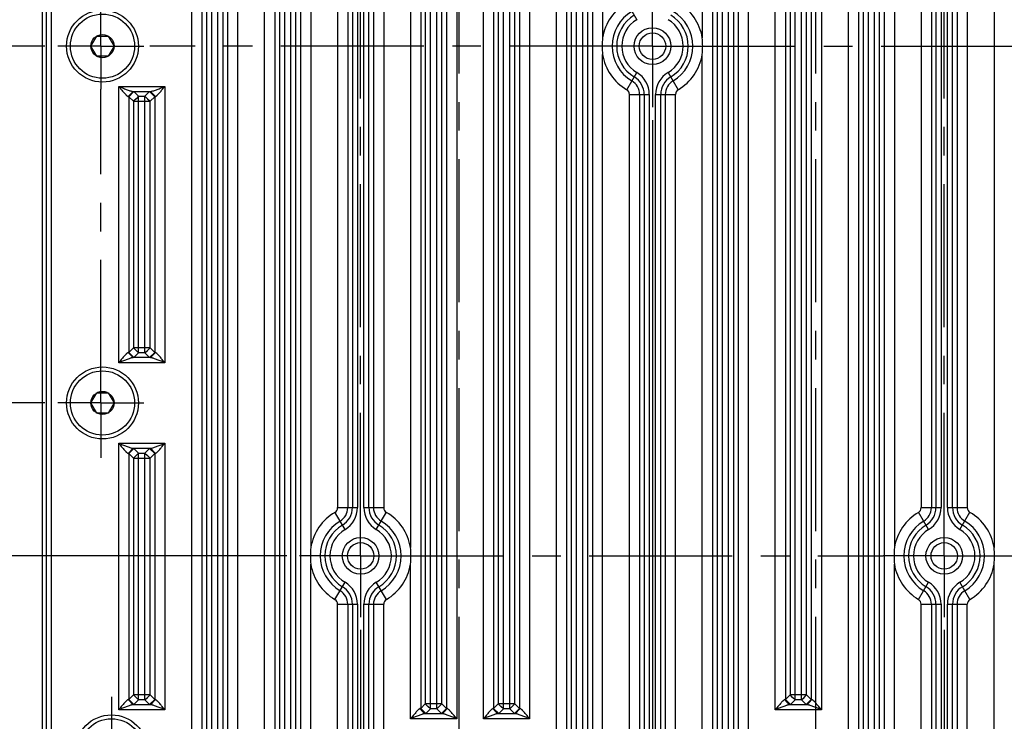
# Model space of a CAD drawing. Header units: inches. Extents: x 0 to 34, y 0 to 22.
# Tile 14 of 126: x 4.3 to 9.1, y 11.3 to 14.7. Entities that reach past the tile are written whole.
import ezdxf

# ---------------------------------------------------------------- set-up
doc = ezdxf.new("R2010")
doc.units = ezdxf.units.IN
doc.header["$LTSCALE"] = 1.87
doc.header["$MEASUREMENT"] = 0
doc.linetypes.add('CENTER', pattern=[0.6, 0.375, -0.075, 0.075, -0.075])
doc.layers.get('0').update_dxf_attribs({"linetype": 'CONTINUOUS'})
for name, color, linetype in [('02___PRT_ALL_AXES', 7, 'CONTINUOUS'), ('DEFAULT_1', 7, 'CENTER'), ('DIMENSIONS', 7, 'CONTINUOUS')]:
    doc.layers.add(name, color=color, linetype=linetype)
doc.styles.get("Standard").update_dxf_attribs({"font": 'txt', "width": 0.8})
doc.dimstyles.new('DIMSTYLE_1', dxfattribs={"dimtxt": 0.125, "dimasz": 0.18, "dimexe": 0.125, "dimexo": 0.0625, "dimgap": 0.03125, "dimtad": 0, "dimtih": 1, "dimtoh": 1, "dimdec": 3, "dimzin": 4, "dimdsep": 46, "dimtxsty": 'STANDARD', "dimblk": '_FILLED', "dimblk1": '_FILLED', "dimblk2": '_FILLED', "dimcen": 0.09, "dimadec": 0, "dimazin": 0, "dimtp": 0.001, "dimtm": 0.001, "dimtfac": 1, "dimtdec": 3, "dimtofl": 0, "dimtmove": 0, "dimatfit": 3, "dimldrblk": '_FILLED', "dimfxl": 1, "dimtolj": 1, "dimtzin": 4, "dimarcsym": 0})

# ---------------------------------------------------------------- blocks, each defined once
blk = doc.blocks.new('*D1')
at = {"layer": 'DIMENSIONS', "color": 2, "linetype": 'CONTINUOUS'}
blk.add_line((5.948, 11.7178), (5.948, 10.0989), dxfattribs=at)
at = {"layer": 'DIMENSIONS', "color": 2, "linetype": 'CONTINUOUS', "insert": (5.8855, 10.0364), "char_height": 0.125, "width": 1.325, "attachment_point": 3, "rotation": 90, "line_spacing_factor": 0.9}
blk.add_mtext('1.561{\\Ftxt.shx;\\W1.000000;\\H0.125000; }[39.65]', dxfattribs=at)
blk = doc.blocks.new('_FILLED')
at = {"color": 0, "linetype": 'BYBLOCK'}
blk.add_solid([(0, 0), (-1, 0.174), (-1, -0.174)], dxfattribs=at)
blk = doc.blocks.new('*D2')
at = {"layer": 'DIMENSIONS', "color": 2, "linetype": 'CONTINUOUS'}
blk.add_line((7.38, 14.2178), (7.38, 10.0989), dxfattribs=at)
at = {"layer": 'DIMENSIONS', "color": 2, "linetype": 'CONTINUOUS', "insert": (7.3175, 10.0364), "char_height": 0.125, "width": 1.325, "attachment_point": 3, "rotation": 90, "line_spacing_factor": 0.9}
blk.add_mtext('2.993{\\Ftxt.shx;\\W1.000000;\\H0.125000; }[76.02]', dxfattribs=at)
blk = doc.blocks.new('*D3')
at = {"layer": 'DIMENSIONS', "color": 2, "linetype": 'CONTINUOUS'}
blk.add_line((8.812, 11.7178), (8.812, 10.0989), dxfattribs=at)
at = {"layer": 'DIMENSIONS', "color": 2, "linetype": 'CONTINUOUS', "insert": (8.7495, 10.0364), "char_height": 0.125, "width": 1.425, "attachment_point": 3, "rotation": 90, "line_spacing_factor": 0.9}
blk.add_mtext('4.425{\\Ftxt.shx;\\W1.000000;\\H0.125000; }[112.39]', dxfattribs=at)
blk = doc.blocks.new('*D4')
at = {"layer": 'DIMENSIONS', "color": 2, "linetype": 'CONTINUOUS'}
blk.add_line((11.676, 11.7178), (11.676, 10.0989), dxfattribs=at)
at = {"layer": 'DIMENSIONS', "color": 2, "linetype": 'CONTINUOUS', "insert": (11.6135, 10.0364), "char_height": 0.125, "width": 1.425, "attachment_point": 3, "rotation": 90, "line_spacing_factor": 0.9}
blk.add_mtext('7.289{\\Ftxt.shx;\\W1.000000;\\H0.125000; }[185.14]', dxfattribs=at)
blk = doc.blocks.new('*D5')
at = {"layer": 'DIMENSIONS', "color": 2, "linetype": 'CONTINUOUS'}
blk.add_line((13.108, 14.2178), (13.108, 10.0989), dxfattribs=at)
at = {"layer": 'DIMENSIONS', "color": 2, "linetype": 'CONTINUOUS', "insert": (13.0455, 10.0364), "char_height": 0.125, "width": 1.425, "attachment_point": 3, "rotation": 90, "line_spacing_factor": 0.9}
blk.add_mtext('8.721{\\Ftxt.shx;\\W1.000000;\\H0.125000; }[221.51]', dxfattribs=at)
blk = doc.blocks.new('*D6')
at = {"layer": 'DIMENSIONS', "color": 2, "linetype": 'CONTINUOUS'}
blk.add_line((14.54, 11.7178), (14.54, 10.0989), dxfattribs=at)
at = {"layer": 'DIMENSIONS', "color": 2, "linetype": 'CONTINUOUS', "insert": (14.4775, 10.0364), "char_height": 0.125, "width": 1.525, "attachment_point": 3, "rotation": 90, "line_spacing_factor": 0.9}
blk.add_mtext('10.153{\\Ftxt.shx;\\W1.000000;\\H0.125000; }[257.89]', dxfattribs=at)
blk = doc.blocks.new('*D8')
at = {"layer": 'DIMENSIONS', "color": 2, "linetype": 'CONTINUOUS'}
blk.add_line((17.0218, 11.6311), (17.0218, 10.0989), dxfattribs=at)
at = {"layer": 'DIMENSIONS', "color": 2, "linetype": 'CONTINUOUS', "insert": (16.9593, 10.0364), "char_height": 0.125, "width": 1.525, "attachment_point": 3, "rotation": 90, "line_spacing_factor": 0.9}
blk.add_mtext('12.635{\\Ftxt.shx;\\W1.000000;\\H0.125000; }[320.92]', dxfattribs=at)
blk = doc.blocks.new('*D9')
at = {"layer": 'DIMENSIONS', "color": 2, "linetype": 'CONTINUOUS'}
blk.add_line((16.8716, 13.4267), (16.8716, 19.0618), dxfattribs=at)
at = {"layer": 'DIMENSIONS', "color": 2, "linetype": 'CONTINUOUS', "insert": (16.8091, 19.1243), "char_height": 0.125, "width": 1.825, "attachment_point": 1, "rotation": 90, "line_spacing_factor": 0.9}
blk.add_mtext('3X 12.485{\\Ftxt.shx;\\W1.000000;\\H0.125000; }[317.11]', dxfattribs=at)
blk = doc.blocks.new('*D11')
at = {"layer": 'DIMENSIONS', "color": 2, "linetype": 'CONTINUOUS'}
blk.add_line((5.5855, 12.0803), (3.6995, 12.0803), dxfattribs=at)
at = {"layer": 'DIMENSIONS', "color": 2, "linetype": 'CONTINUOUS', "insert": (3.637, 12.1428), "char_height": 0.125, "width": 1.325, "attachment_point": 3, "line_spacing_factor": 0.9}
blk.add_mtext('1.294{\\Ftxt.shx;\\W1.000000;\\H0.125000; }[32.87]', dxfattribs=at)
blk = doc.blocks.new('*D12')
at = {"layer": 'DIMENSIONS', "color": 2, "linetype": 'CONTINUOUS'}
blk.add_line((4.3987, 12.8303), (3.6995, 12.8303), dxfattribs=at)
at = {"layer": 'DIMENSIONS', "color": 2, "linetype": 'CONTINUOUS', "insert": (3.637, 12.8928), "char_height": 0.125, "width": 1.325, "attachment_point": 3, "line_spacing_factor": 0.9}
blk.add_mtext('2.044{\\Ftxt.shx;\\W1.000000;\\H0.125000; }[51.92]', dxfattribs=at)
blk = doc.blocks.new('*D13')
at = {"layer": 'DIMENSIONS', "color": 2, "linetype": 'CONTINUOUS'}
blk.add_line((4.3987, 14.5803), (3.6995, 14.5803), dxfattribs=at)
at = {"layer": 'DIMENSIONS', "color": 2, "linetype": 'CONTINUOUS', "insert": (3.637, 14.6428), "char_height": 0.125, "width": 1.325, "attachment_point": 3, "line_spacing_factor": 0.9}
blk.add_mtext('3.794{\\Ftxt.shx;\\W1.000000;\\H0.125000; }[96.37]', dxfattribs=at)
blk = doc.blocks.new('*D14')
at = {"layer": 'DIMENSIONS', "color": 2, "linetype": 'CONTINUOUS'}
blk.add_line((4.3987, 16.3303), (3.6995, 16.3303), dxfattribs=at)
at = {"layer": 'DIMENSIONS', "color": 2, "linetype": 'CONTINUOUS', "insert": (3.637, 16.3928), "char_height": 0.125, "width": 1.425, "attachment_point": 3, "line_spacing_factor": 0.9}
blk.add_mtext('5.544{\\Ftxt.shx;\\W1.000000;\\H0.125000; }[140.82]', dxfattribs=at)
blk = doc.blocks.new('*D15')
at = {"layer": 'DIMENSIONS', "color": 2, "linetype": 'CONTINUOUS'}
blk.add_line((5.5855, 17.0803), (3.6995, 17.0803), dxfattribs=at)
at = {"layer": 'DIMENSIONS', "color": 2, "linetype": 'CONTINUOUS', "insert": (3.637, 17.1428), "char_height": 0.125, "width": 1.425, "attachment_point": 3, "line_spacing_factor": 0.9}
blk.add_mtext('6.294{\\Ftxt.shx;\\W1.000000;\\H0.125000; }[159.87]', dxfattribs=at)
blk = doc.blocks.new('*D16')
at = {"layer": 'DIMENSIONS', "color": 2, "linetype": 'CONTINUOUS'}
blk.add_line((4.7685, 18.3743), (3.6995, 18.3743), dxfattribs=at)
at = {"layer": 'DIMENSIONS', "color": 2, "linetype": 'CONTINUOUS', "insert": (3.637, 18.4368), "char_height": 0.125, "width": 1.425, "attachment_point": 3, "line_spacing_factor": 0.9}
blk.add_mtext('7.588{\\Ftxt.shx;\\W1.000000;\\H0.125000; }[192.73]', dxfattribs=at)

msp = doc.modelspace()

# ---------------------------------------------------------------- linework, layer by layer
at = {"color": 7, "linetype": 'CONTINUOUS'}
for p, q in [((5.1187, 10.8053), (5.1187, 18.3554)), ((5.1687, 18.328), (5.1687, 10.8327)), ((5.2952, 18.328), (5.2952, 10.8327)), ((5.3452, 10.8053), (5.3452, 18.3554)), ((5.4767, 10.8053), (5.4767, 18.3554)), ((5.5267, 18.328), (5.5267, 10.8327)), ((5.6532, 18.328), (5.6532, 10.8327)), ((6.9087, 10.8053), (6.9087, 18.3554)), ((6.9587, 18.328), (6.9587, 10.8327)), ((7.0852, 18.328), (7.0852, 10.8327)), ((7.1352, 18.3554), (7.1352, 14.6216)), ((7.6247, 18.3554), (7.6247, 14.6216)), ((7.6747, 18.328), (7.6747, 10.8327)), ((7.8012, 18.328), (7.8012, 10.8327)), ((7.8512, 10.8053), (7.8512, 18.3554)), ((8.3907, 18.328), (8.3907, 10.8327)), ((8.5172, 18.328), (8.5172, 10.8327)), ((5.1914, 18.3053), (5.1914, 10.8553)), ((5.2164, 18.3053), (5.2164, 10.8553)), ((5.2476, 10.8553), (5.2476, 18.3053)), ((5.2726, 10.8553), (5.2726, 18.3053)), ((5.5494, 18.3053), (5.5494, 10.8553)), ((5.5744, 18.3053), (5.5744, 10.8553)), ((5.6056, 10.8553), (5.6056, 18.3053)), ((5.6306, 10.8553), (5.6306, 18.3053)), ((6.9814, 18.3053), (6.9814, 10.8553)), ((7.0064, 18.3053), (7.0064, 10.8553)), ((7.0376, 10.8553), (7.0376, 18.3053)), ((7.0626, 10.8553), (7.0626, 18.3053)), ((7.6974, 18.3053), (7.6974, 10.8553)), ((7.7224, 18.3053), (7.7224, 10.8553)), ((7.7536, 10.8553), (7.7536, 18.3053)), ((7.7786, 10.8553), (7.7786, 18.3053)), ((8.4134, 18.3053), (8.4134, 10.8553)), ((8.4384, 18.3053), (8.4384, 10.8553)), ((8.4696, 10.8553), (8.4696, 18.3053)), ((8.4946, 10.8553), (8.4946, 18.3053)), ((8.3407, 18.0053), (8.3407, 11.1553)), ((4.387, 11.2303), (4.387, 17.9303)), ((4.4059, 11.2303), (4.4059, 17.9303)), ((4.4315, 11.2303), (4.4315, 17.9303)), ((6.4192, 17.8792), (6.4192, 11.2815)), ((6.5507, 11.2815), (6.5507, 17.8792)), ((6.7772, 17.8792), (6.7772, 11.2815)), ((7.9827, 11.3254), (7.9827, 17.8792)), ((8.2092, 17.8792), (8.2092, 11.3254)), ((6.2904, 11.3297), (6.2904, 17.8309)), ((6.3216, 11.3297), (6.3216, 17.8309)), ((6.6484, 11.3297), (6.6484, 17.8309)), ((6.6796, 11.3297), (6.6796, 17.8309)), ((8.0804, 11.3737), (8.0804, 17.8309)), ((8.1116, 11.3737), (8.1116, 17.8309)), ((6.2427, 17.8286), (6.2427, 11.3321)), ((6.2654, 17.8059), (6.2654, 11.3547)), ((6.3466, 11.3547), (6.3466, 17.8059)), ((6.3692, 17.8286), (6.3692, 11.3321)), ((6.6007, 17.8286), (6.6007, 11.3321)), ((6.6234, 17.8059), (6.6234, 11.3547)), ((6.7046, 11.3547), (6.7046, 17.8059)), ((6.7272, 17.8286), (6.7272, 11.3321)), ((8.0327, 17.8286), (8.0327, 11.376)), ((8.0554, 17.8059), (8.0554, 11.3987)), ((8.1366, 11.3987), (8.1366, 17.8059)), ((8.1592, 17.8286), (8.1592, 11.376)), ((5.7032, 17.0391), (5.7032, 12.1216)), ((6.1927, 17.0391), (6.1927, 12.1216)), ((8.5672, 17.0391), (8.5672, 12.1216)), ((9.0567, 17.0391), (9.0567, 12.1216)), ((5.8347, 16.8436), (5.8347, 12.317)), ((5.8847, 16.8436), (5.8847, 12.317)), ((5.9074, 16.8436), (5.9074, 12.317)), ((5.9324, 16.8436), (5.9324, 12.317)), ((5.9636, 12.317), (5.9636, 16.8436)), ((5.9886, 12.317), (5.9886, 16.8436)), ((6.0112, 16.8436), (6.0112, 12.317)), ((6.0612, 16.8436), (6.0612, 12.317)), ((8.6987, 16.8436), (8.6987, 12.317)), ((8.7487, 16.8436), (8.7487, 12.317)), ((8.7714, 16.8436), (8.7714, 12.317)), ((8.7964, 16.8436), (8.7964, 12.317)), ((8.8276, 12.317), (8.8276, 16.8436)), ((8.8526, 12.317), (8.8526, 16.8436)), ((8.8752, 16.8436), (8.8752, 12.317)), ((8.9252, 16.8436), (8.9252, 12.317)), ((7.2536, 14.794), (7.3033, 14.7099)), ((4.6241, 14.5803), (4.6526, 14.6295)), ((4.6526, 14.6295), (4.7094, 14.6295)), ((4.7094, 14.6295), (4.7378, 14.5803)), ((4.6526, 14.5311), (4.6241, 14.5803)), ((4.7378, 14.5803), (4.7094, 14.5311)), ((4.7094, 14.5311), (4.6526, 14.5311)), ((7.1352, 10.8053), (7.1352, 14.5391)), ((7.6247, 10.8053), (7.6247, 14.5391)), ((7.2536, 14.3667), (7.3033, 14.4507)), ((7.4566, 14.4507), (7.5063, 14.3667)), ((4.7607, 13.0276), (4.7607, 14.383)), ((4.7607, 14.383), (4.9872, 14.383)), ((4.831, 14.3581), (4.8076, 14.333)), ((4.8357, 14.3575), (4.8107, 14.3325)), ((4.831, 14.3581), (4.9169, 14.3581)), ((4.8357, 14.3575), (4.8584, 14.3348)), ((4.8896, 14.3348), (4.9122, 14.3575)), ((4.9122, 14.3575), (4.9372, 14.3325)), ((4.9169, 14.3581), (4.9404, 14.333)), ((4.9872, 14.383), (4.9872, 13.0276)), ((4.8107, 14.3325), (4.8107, 13.0782)), ((4.8107, 14.3325), (4.8334, 14.3098)), ((4.8459, 14.3223), (4.8334, 14.3098)), ((4.8334, 14.3098), (4.8334, 13.1008)), ((4.8334, 14.3098), (4.8584, 14.3098)), ((4.8584, 14.3348), (4.8459, 14.3223)), ((4.8584, 13.0758), (4.8584, 14.3348)), ((4.8584, 14.3348), (4.8896, 14.3348)), ((4.8584, 14.3098), (4.8896, 14.3098)), ((4.8896, 13.0758), (4.8896, 14.3348)), ((4.8896, 14.3348), (4.9021, 14.3223)), ((4.8896, 14.3098), (4.9146, 14.3098)), ((4.9021, 14.3223), (4.9146, 14.3098)), ((4.9146, 14.3098), (4.9372, 14.3325)), ((4.9146, 13.1008), (4.9146, 14.3098)), ((4.9372, 14.3325), (4.9372, 13.0782)), ((7.2667, 10.8053), (7.2667, 14.3436)), ((7.2667, 14.3436), (7.3644, 14.3436)), ((7.3167, 14.3436), (7.3167, 10.8327)), ((7.3394, 14.3436), (7.3394, 10.8553)), ((7.3644, 14.3436), (7.3644, 10.8553)), ((7.3956, 10.8553), (7.3956, 14.3436)), ((7.3956, 14.3436), (7.4932, 14.3436)), ((7.4206, 10.8553), (7.4206, 14.3436)), ((7.4432, 14.3436), (7.4432, 10.8327)), ((7.4932, 10.8053), (7.4932, 14.3436)), ((4.8334, 13.1008), (4.8107, 13.0782)), ((4.8459, 13.0883), (4.8334, 13.1008)), ((4.8584, 13.1008), (4.8334, 13.1008)), ((4.8896, 13.1008), (4.8584, 13.1008)), ((4.9146, 13.1008), (4.8896, 13.1008)), ((4.9021, 13.0883), (4.9146, 13.1008)), ((4.9372, 13.0782), (4.9146, 13.1008)), ((4.831, 13.0526), (4.8076, 13.0776)), ((4.8357, 13.0532), (4.8107, 13.0782)), ((4.9169, 13.0526), (4.831, 13.0526)), ((4.8584, 13.0758), (4.8357, 13.0532)), ((4.8584, 13.0758), (4.8459, 13.0883)), ((4.8896, 13.0758), (4.8584, 13.0758)), ((4.8896, 13.0758), (4.9021, 13.0883)), ((4.9122, 13.0532), (4.8896, 13.0758)), ((4.9122, 13.0532), (4.9372, 13.0782)), ((4.9169, 13.0526), (4.9404, 13.0776)), ((4.9872, 13.0276), (4.7607, 13.0276)), ((4.6241, 12.8303), (4.6526, 12.8795)), ((4.6526, 12.8795), (4.7094, 12.8795)), ((4.7094, 12.8795), (4.7378, 12.8303)), ((4.6526, 12.7811), (4.6241, 12.8303)), ((4.7378, 12.8303), (4.7094, 12.7811)), ((4.7094, 12.7811), (4.6526, 12.7811)), ((4.7607, 11.3254), (4.7607, 12.633)), ((4.7607, 12.633), (4.9872, 12.633)), ((4.9872, 12.633), (4.9872, 11.3254)), ((4.831, 12.6081), (4.8076, 12.583)), ((4.8357, 12.6075), (4.8107, 12.5825)), ((4.8107, 12.5825), (4.8107, 11.376)), ((4.8107, 12.5825), (4.8334, 12.5598)), ((4.831, 12.6081), (4.9169, 12.6081)), ((4.8459, 12.5723), (4.8334, 12.5598)), ((4.8357, 12.6075), (4.8584, 12.5848)), ((4.8584, 12.5848), (4.8459, 12.5723)), ((4.8584, 11.3737), (4.8584, 12.5848)), ((4.8584, 12.5848), (4.8896, 12.5848)), ((4.8896, 12.5848), (4.9122, 12.6075)), ((4.8896, 11.3737), (4.8896, 12.5848)), ((4.8896, 12.5848), (4.9021, 12.5723)), ((4.9021, 12.5723), (4.9146, 12.5598)), ((4.9122, 12.6075), (4.9372, 12.5825)), ((4.9146, 12.5598), (4.9372, 12.5825)), ((4.9169, 12.6081), (4.9404, 12.583)), ((4.9372, 12.5825), (4.9372, 11.376)), ((4.8334, 12.5598), (4.8334, 11.3987)), ((4.8334, 12.5598), (4.8584, 12.5598)), ((4.8584, 12.5598), (4.8896, 12.5598)), ((4.8896, 12.5598), (4.9146, 12.5598)), ((4.9146, 11.3987), (4.9146, 12.5598)), ((5.8713, 12.2099), (5.8216, 12.294)), ((5.8347, 12.317), (5.9324, 12.317)), ((5.9636, 12.317), (6.0612, 12.317)), ((6.0246, 12.2099), (6.0743, 12.294)), ((8.7353, 12.2099), (8.6856, 12.294)), ((8.6987, 12.317), (8.7964, 12.317)), ((8.8276, 12.317), (8.9252, 12.317)), ((8.8886, 12.2099), (8.9383, 12.294)), ((5.7032, 10.8053), (5.7032, 12.0391)), ((6.1927, 11.2815), (6.1927, 12.0391)), ((8.5672, 10.8053), (8.5672, 12.0391)), ((9.0567, 10.8053), (9.0567, 12.0391)), ((5.8216, 11.8667), (5.8713, 11.9507)), ((6.0743, 11.8667), (6.0246, 11.9507)), ((8.6856, 11.8667), (8.7353, 11.9507)), ((8.9383, 11.8667), (8.8886, 11.9507)), ((5.8347, 10.8053), (5.8347, 11.8436)), ((5.8347, 11.8436), (5.9324, 11.8436)), ((5.8847, 11.8436), (5.8847, 10.8327)), ((5.9074, 11.8436), (5.9074, 10.8553)), ((5.9324, 11.8436), (5.9324, 10.8553)), ((5.9636, 10.8553), (5.9636, 11.8436)), ((5.9636, 11.8436), (6.0612, 11.8436)), ((5.9886, 10.8553), (5.9886, 11.8436)), ((6.0112, 11.8436), (6.0112, 10.8327)), ((6.0612, 10.8053), (6.0612, 11.8436)), ((8.6987, 11.8436), (8.7964, 11.8436)), ((8.6987, 10.8053), (8.6987, 11.8436)), ((8.7487, 11.8436), (8.7487, 10.8327)), ((8.7714, 11.8436), (8.7714, 10.8553)), ((8.7964, 11.8436), (8.7964, 10.8553)), ((8.8276, 11.8436), (8.9252, 11.8436)), ((8.8276, 10.8553), (8.8276, 11.8436)), ((8.8526, 10.8553), (8.8526, 11.8436)), ((8.8752, 11.8436), (8.8752, 10.8327)), ((8.9252, 10.8053), (8.9252, 11.8436)), ((4.831, 11.3504), (4.8076, 11.3754)), ((4.8334, 11.3987), (4.8107, 11.376)), ((4.8357, 11.351), (4.8107, 11.376)), ((4.8459, 11.3862), (4.8334, 11.3987)), ((4.8584, 11.3987), (4.8334, 11.3987)), ((4.8584, 11.3737), (4.8357, 11.351)), ((4.8584, 11.3737), (4.8459, 11.3862)), ((4.8896, 11.3987), (4.8584, 11.3987)), ((4.8896, 11.3737), (4.8584, 11.3737)), ((4.9146, 11.3987), (4.8896, 11.3987)), ((4.8896, 11.3737), (4.9021, 11.3862)), ((4.9122, 11.351), (4.8896, 11.3737)), ((4.9021, 11.3862), (4.9146, 11.3987)), ((4.9122, 11.351), (4.9372, 11.376)), ((4.9372, 11.376), (4.9146, 11.3987)), ((4.9169, 11.3504), (4.9404, 11.3754)), ((8.053, 11.3504), (8.0296, 11.3754)), ((8.0554, 11.3987), (8.0327, 11.376)), ((8.0577, 11.351), (8.0327, 11.376)), ((8.0679, 11.3862), (8.0554, 11.3987)), ((8.0804, 11.3987), (8.0554, 11.3987)), ((8.0804, 11.3737), (8.0577, 11.351)), ((8.0804, 11.3737), (8.0679, 11.3862)), ((8.1116, 11.3987), (8.0804, 11.3987)), ((8.1116, 11.3737), (8.0804, 11.3737)), ((8.1366, 11.3987), (8.1116, 11.3987)), ((8.1116, 11.3737), (8.1241, 11.3862)), ((8.1342, 11.351), (8.1116, 11.3737)), ((8.1241, 11.3862), (8.1366, 11.3987)), ((8.1342, 11.351), (8.1592, 11.376)), ((8.1592, 11.376), (8.1366, 11.3987)), ((8.1389, 11.3504), (8.1624, 11.3754)), ((4.9872, 11.3254), (4.7607, 11.3254)), ((4.9169, 11.3504), (4.831, 11.3504)), ((6.263, 11.3065), (6.2396, 11.3315)), ((6.2654, 11.3547), (6.2427, 11.3321)), ((6.2677, 11.3071), (6.2427, 11.3321)), ((6.2779, 11.3422), (6.2654, 11.3547)), ((6.2904, 11.3547), (6.2654, 11.3547)), ((6.2904, 11.3297), (6.2677, 11.3071)), ((6.2904, 11.3297), (6.2779, 11.3422)), ((6.3216, 11.3547), (6.2904, 11.3547)), ((6.3216, 11.3297), (6.2904, 11.3297)), ((6.3466, 11.3547), (6.3216, 11.3547)), ((6.3216, 11.3297), (6.3341, 11.3422)), ((6.3442, 11.3071), (6.3216, 11.3297)), ((6.3341, 11.3422), (6.3466, 11.3547)), ((6.3442, 11.3071), (6.3692, 11.3321)), ((6.3692, 11.3321), (6.3466, 11.3547)), ((6.3489, 11.3065), (6.3724, 11.3315)), ((6.621, 11.3065), (6.5976, 11.3315)), ((6.6234, 11.3547), (6.6007, 11.3321)), ((6.6257, 11.3071), (6.6007, 11.3321)), ((6.6359, 11.3422), (6.6234, 11.3547)), ((6.6484, 11.3547), (6.6234, 11.3547)), ((6.6484, 11.3297), (6.6257, 11.3071)), ((6.6484, 11.3297), (6.6359, 11.3422)), ((6.6796, 11.3547), (6.6484, 11.3547)), ((6.6796, 11.3297), (6.6484, 11.3297)), ((6.7046, 11.3547), (6.6796, 11.3547)), ((6.6796, 11.3297), (6.6921, 11.3422)), ((6.7022, 11.3071), (6.6796, 11.3297)), ((6.6921, 11.3422), (6.7046, 11.3547)), ((6.7022, 11.3071), (6.7272, 11.3321)), ((6.7272, 11.3321), (6.7046, 11.3547)), ((6.7069, 11.3065), (6.7304, 11.3315)), ((8.2092, 11.3254), (7.9827, 11.3254)), ((8.1389, 11.3504), (8.053, 11.3504)), ((6.4192, 11.2815), (6.1927, 11.2815)), ((6.3489, 11.3065), (6.263, 11.3065)), ((6.7772, 11.2815), (6.5507, 11.2815)), ((6.7069, 11.3065), (6.621, 11.3065))]:
    msp.add_line(p, q, dxfattribs=at)
for centre, radius in [((4.681, 14.5803), 0.1765), ((4.681, 14.5803), 0.1575), ((7.38, 14.5803), 0.09), ((7.38, 14.5803), 0.0649), ((4.681, 14.5803), 0.0568), ((4.681, 12.8303), 0.1765), ((4.681, 12.8303), 0.1575), ((4.681, 12.8303), 0.0568), ((5.948, 12.0803), 0.09), ((5.948, 12.0803), 0.0649), ((8.812, 12.0803), 0.09), ((8.812, 12.0803), 0.0649), ((4.7249, 11.1243), 0.1765), ((4.7249, 11.1243), 0.1575)]:
    msp.add_circle(centre, radius, dxfattribs=at)
for centre, radius, start, end in [((7.38, 14.5803), 0.2482, 120.6033, 170.4309), ((7.38, 14.5803), 0.2482, 9.5692, 59.3967), ((7.38, 14.5803), 0.1982, 120.6033, 239.3967), ((7.38, 14.5803), 0.1982, 300.6033, 59.3967), ((7.38, 14.5803), 0.1756, 120.6033, 239.3967), ((7.38, 14.5803), 0.1506, 120.6033, 239.3967), ((7.38, 14.5803), 0.1506, 300.6033, 59.3967), ((7.38, 14.5803), 0.1756, 300.6033, 59.3967), ((7.6274, 14.5803), 0.4939, 175.1996, 184.8004), ((7.1326, 14.5803), 0.4939, 355.1996, 4.8004), ((7.38, 14.5803), 0.2482, 189.5686, 239.3967), ((7.38, 14.5803), 0.2482, 300.6033, 350.4314), ((7.24, 14.3436), 0.1244, 0, 59.3967), ((7.52, 14.3436), 0.1244, 120.6033, 180), ((7.24, 14.3436), 0.0768, 0, 59.3967), ((7.24, 14.3436), 0.0994, 0, 59.3967), ((7.52, 14.3436), 0.0994, 120.6033, 180), ((7.52, 14.3436), 0.0768, 120.6033, 180), ((7.24, 14.3436), 0.0268, 0, 59.3967), ((7.52, 14.3436), 0.0268, 120.6033, 180), ((5.948, 12.0803), 0.2482, 120.6033, 170.4309), ((5.808, 12.317), 0.0268, 300.6033, 360), ((5.808, 12.317), 0.0768, 300.6033, 360), ((5.808, 12.317), 0.0994, 300.6033, 360), ((5.808, 12.317), 0.1244, 300.6033, 360), ((6.088, 12.317), 0.1244, 180, 239.3967), ((6.088, 12.317), 0.0994, 180, 239.3967), ((6.088, 12.317), 0.0768, 180, 239.3967), ((6.088, 12.317), 0.0268, 180, 239.3967), ((5.948, 12.0803), 0.2482, 9.5691, 59.3967), ((8.812, 12.0803), 0.2482, 120.6033, 170.4309), ((8.672, 12.317), 0.0268, 300.6033, 360), ((8.672, 12.317), 0.0768, 300.6033, 360), ((8.672, 12.317), 0.0994, 300.6033, 360), ((8.672, 12.317), 0.1244, 300.6033, 360), ((8.952, 12.317), 0.1244, 180, 239.3967), ((8.952, 12.317), 0.0994, 180, 239.3967), ((8.952, 12.317), 0.0768, 180, 239.3967), ((8.952, 12.317), 0.0268, 180, 239.3967), ((8.812, 12.0803), 0.2482, 9.5692, 59.3967), ((5.948, 12.0803), 0.1982, 120.6033, 239.3967), ((5.948, 12.0803), 0.1756, 120.6033, 239.3967), ((5.948, 12.0803), 0.1756, 300.6033, 59.3967), ((5.948, 12.0803), 0.1982, 300.6033, 59.3967), ((8.812, 12.0803), 0.1982, 120.6033, 239.3967), ((8.812, 12.0803), 0.1756, 120.6033, 239.3967), ((8.812, 12.0803), 0.1756, 300.6033, 59.3967), ((8.812, 12.0803), 0.1982, 300.6033, 59.3967), ((5.948, 12.0803), 0.1506, 120.6033, 239.3967), ((5.948, 12.0803), 0.1506, 300.6033, 59.3967), ((8.812, 12.0803), 0.1506, 120.6033, 239.3967), ((8.812, 12.0803), 0.1506, 300.6033, 59.3967), ((6.1954, 12.0803), 0.4939, 175.1996, 184.8004), ((5.7006, 12.0803), 0.4939, 355.1996, 4.8004), ((9.0594, 12.0803), 0.4939, 175.1996, 184.8004), ((8.5646, 12.0803), 0.4939, 355.1996, 4.8004), ((5.948, 12.0803), 0.2482, 189.5686, 239.3967), ((5.948, 12.0803), 0.2482, 300.6033, 350.4313), ((8.812, 12.0803), 0.2482, 189.5686, 239.3967), ((8.812, 12.0803), 0.2482, 300.6033, 350.4314), ((5.808, 11.8436), 0.1244, 0, 59.3967), ((6.088, 11.8436), 0.1244, 120.6033, 180), ((8.672, 11.8436), 0.1244, 0, 59.3967), ((8.952, 11.8436), 0.1244, 120.6033, 180), ((5.808, 11.8436), 0.0768, 0, 59.3967), ((5.808, 11.8436), 0.0994, 0, 59.3967), ((6.088, 11.8436), 0.0994, 120.6033, 180), ((6.088, 11.8436), 0.0768, 120.6033, 180), ((8.672, 11.8436), 0.0768, 0, 59.3967), ((8.672, 11.8436), 0.0994, 0, 59.3967), ((8.952, 11.8436), 0.0994, 120.6033, 180), ((8.952, 11.8436), 0.0768, 120.6033, 180), ((5.808, 11.8436), 0.0268, 0, 59.3967), ((6.088, 11.8436), 0.0268, 120.6033, 180), ((8.672, 11.8436), 0.0268, 0, 59.3967), ((8.952, 11.8436), 0.0268, 120.6033, 180), ((6.431, 11.0803), 0.3671, 44.9012, 45.3911)]:
    msp.add_arc(centre, radius, start, end, dxfattribs=at)
for points, knots in [([(4.7607, 14.383), (4.7628, 14.3804), (4.767, 14.3753), (4.7734, 14.3676), (4.7797, 14.3601), (4.7858, 14.3528), (4.7909, 14.3471), (4.7949, 14.3428), (4.7978, 14.3399), (4.8005, 14.3373), (4.8031, 14.3353), (4.8054, 14.3338), (4.8069, 14.3331), (4.8076, 14.333)], [0, 0, 0, 0, 0.14562, 0.290363, 0.432938, 0.571722, 0.704291, 0.767104, 0.826496, 0.881053, 0.929413, 0.969643, 1, 1, 1, 1]), ([(4.7607, 14.383), (4.767, 14.3805), (4.7763, 14.3767), (4.7887, 14.3717), (4.7978, 14.3682), (4.8068, 14.3648), (4.8154, 14.3617), (4.8224, 14.3596), (4.8275, 14.3584), (4.8299, 14.3581), (4.831, 14.3581)], [0, 0, 0, 0, 0.269788, 0.403441, 0.535337, 0.664343, 0.78844, 0.903591, 0.955247, 1, 1, 1, 1]), ([(4.831, 14.3581), (4.8317, 14.358), (4.8328, 14.3579), (4.8341, 14.3578), (4.8349, 14.3577), (4.8353, 14.3576), (4.8356, 14.3576), (4.8357, 14.3575), (4.8357, 14.3575)], [0, 0, 0, 0, 0.408065, 0.710394, 0.821886, 0.907006, 0.966024, 1, 1, 1, 1]), ([(4.9122, 14.3575), (4.9123, 14.3575), (4.9124, 14.3576), (4.9127, 14.3576), (4.9131, 14.3577), (4.9139, 14.3578), (4.9152, 14.3579), (4.9163, 14.358), (4.9169, 14.3581)], [0, 0, 0, 0, 0.033976, 0.092994, 0.178114, 0.289606, 0.591935, 1, 1, 1, 1]), ([(4.9169, 14.3581), (4.918, 14.3581), (4.9204, 14.3584), (4.9256, 14.3596), (4.9325, 14.3617), (4.9412, 14.3648), (4.9501, 14.3682), (4.9593, 14.3717), (4.9717, 14.3767), (4.981, 14.3805), (4.9872, 14.383)], [0, 0, 0, 0, 0.044715, 0.096395, 0.211565, 0.33565, 0.464658, 0.596557, 0.73021, 1, 1, 1, 1]), ([(4.9404, 14.333), (4.9411, 14.3331), (4.9426, 14.3338), (4.9449, 14.3353), (4.9474, 14.3373), (4.9502, 14.3399), (4.953, 14.3428), (4.957, 14.3471), (4.9621, 14.3528), (4.9683, 14.3601), (4.9745, 14.3676), (4.9809, 14.3753), (4.9851, 14.3804), (4.9872, 14.383)], [0, 0, 0, 0, 0.030336, 0.07058, 0.118961, 0.173522, 0.232907, 0.295711, 0.428279, 0.567065, 0.709638, 0.85438, 1, 1, 1, 1]), ([(4.8076, 14.333), (4.808, 14.333), (4.8088, 14.3329), (4.8097, 14.3328), (4.8103, 14.3327), (4.8106, 14.3325), (4.8107, 14.3325), (4.8107, 14.3325)], [0, 0, 0, 0, 0.403997, 0.704234, 0.901262, 0.96209, 1, 1, 1, 1]), ([(4.9372, 14.3325), (4.9372, 14.3325), (4.9373, 14.3325), (4.9376, 14.3327), (4.9382, 14.3328), (4.9392, 14.3329), (4.9399, 14.333), (4.9404, 14.333)], [0, 0, 0, 0, 0.03791, 0.098738, 0.295766, 0.596003, 1, 1, 1, 1]), ([(4.8076, 13.0776), (4.8069, 13.0775), (4.8054, 13.0769), (4.8031, 13.0754), (4.8005, 13.0733), (4.7978, 13.0708), (4.795, 13.0679), (4.791, 13.0636), (4.7859, 13.0578), (4.7797, 13.0506), (4.7713, 13.0405), (4.7649, 13.0328), (4.7607, 13.0276)], [0, 0, 0, 0, 0.030264, 0.070425, 0.118717, 0.17336, 0.232643, 0.295333, 0.427961, 0.566848, 0.709459, 1, 1, 1, 1]), ([(4.831, 13.0526), (4.8299, 13.0525), (4.8275, 13.0522), (4.8238, 13.0514), (4.8198, 13.0503), (4.8141, 13.0485), (4.8068, 13.0459), (4.7978, 13.0425), (4.7887, 13.0389), (4.7794, 13.0352), (4.7701, 13.0314), (4.7639, 13.0289), (4.7607, 13.0276)], [0, 0, 0, 0, 0.04469, 0.09635, 0.152325, 0.211373, 0.335451, 0.464495, 0.596428, 0.730113, 0.864837, 1, 1, 1, 1]), ([(4.8107, 13.0782), (4.8107, 13.0782), (4.8106, 13.0781), (4.8103, 13.078), (4.8097, 13.0779), (4.8088, 13.0777), (4.808, 13.0776), (4.8076, 13.0776)], [0, 0, 0, 0, 0.03791, 0.098738, 0.295766, 0.596003, 1, 1, 1, 1]), ([(4.8357, 13.0532), (4.8357, 13.0531), (4.8356, 13.0531), (4.8353, 13.053), (4.8349, 13.0529), (4.8341, 13.0528), (4.8328, 13.0527), (4.8317, 13.0526), (4.831, 13.0526)], [0, 0, 0, 0, 0.033976, 0.092994, 0.178114, 0.289606, 0.591935, 1, 1, 1, 1]), ([(4.9169, 13.0526), (4.9163, 13.0526), (4.9152, 13.0527), (4.9139, 13.0528), (4.9131, 13.0529), (4.9127, 13.053), (4.9124, 13.0531), (4.9123, 13.0531), (4.9122, 13.0532)], [0, 0, 0, 0, 0.408065, 0.710394, 0.821886, 0.907006, 0.966024, 1, 1, 1, 1]), ([(4.9872, 13.0276), (4.981, 13.0301), (4.9717, 13.0339), (4.9593, 13.0389), (4.9501, 13.0425), (4.9412, 13.0459), (4.9338, 13.0485), (4.9281, 13.0502), (4.9242, 13.0514), (4.9204, 13.0522), (4.9181, 13.0526), (4.9169, 13.0526)], [0, 0, 0, 0, 0.269767, 0.403418, 0.535283, 0.664261, 0.788484, 0.847495, 0.903408, 0.954824, 1, 1, 1, 1]), ([(4.9404, 13.0776), (4.9399, 13.0776), (4.9392, 13.0777), (4.9382, 13.0779), (4.9376, 13.078), (4.9373, 13.0781), (4.9372, 13.0782), (4.9372, 13.0782)], [0, 0, 0, 0, 0.403997, 0.704234, 0.901262, 0.96209, 1, 1, 1, 1]), ([(4.9872, 13.0276), (4.983, 13.0328), (4.9767, 13.0405), (4.9683, 13.0506), (4.9621, 13.0578), (4.957, 13.0636), (4.953, 13.0679), (4.9502, 13.0708), (4.9474, 13.0733), (4.9449, 13.0754), (4.9426, 13.0768), (4.9411, 13.0775), (4.9404, 13.0776)], [0, 0, 0, 0, 0.290382, 0.432976, 0.57174, 0.704316, 0.767233, 0.826699, 0.881198, 0.929318, 0.969402, 1, 1, 1, 1]), ([(4.7607, 12.633), (4.7628, 12.6304), (4.767, 12.6253), (4.7734, 12.6176), (4.7797, 12.6101), (4.7858, 12.6028), (4.7909, 12.5971), (4.7949, 12.5928), (4.7978, 12.5899), (4.8005, 12.5873), (4.8031, 12.5853), (4.8054, 12.5838), (4.8069, 12.5831), (4.8076, 12.583)], [0, 0, 0, 0, 0.14562, 0.290363, 0.432938, 0.571722, 0.704291, 0.767104, 0.826496, 0.881053, 0.929413, 0.969643, 1, 1, 1, 1]), ([(4.7607, 12.633), (4.767, 12.6305), (4.7763, 12.6267), (4.7887, 12.6217), (4.7978, 12.6182), (4.8068, 12.6148), (4.8154, 12.6117), (4.8224, 12.6096), (4.8275, 12.6084), (4.8299, 12.6081), (4.831, 12.6081)], [0, 0, 0, 0, 0.269788, 0.403441, 0.535337, 0.664343, 0.78844, 0.903591, 0.955247, 1, 1, 1, 1]), ([(4.9169, 12.6081), (4.918, 12.6081), (4.9204, 12.6084), (4.9256, 12.6096), (4.9325, 12.6117), (4.9412, 12.6148), (4.9501, 12.6182), (4.9593, 12.6217), (4.9717, 12.6267), (4.981, 12.6305), (4.9872, 12.633)], [0, 0, 0, 0, 0.044715, 0.096395, 0.211565, 0.33565, 0.464658, 0.596557, 0.73021, 1, 1, 1, 1]), ([(4.9404, 12.583), (4.9411, 12.5831), (4.9426, 12.5838), (4.9449, 12.5853), (4.9474, 12.5873), (4.9502, 12.5899), (4.953, 12.5928), (4.957, 12.5971), (4.9621, 12.6028), (4.9683, 12.6101), (4.9745, 12.6176), (4.9809, 12.6253), (4.9851, 12.6304), (4.9872, 12.633)], [0, 0, 0, 0, 0.030336, 0.07058, 0.118961, 0.173522, 0.232907, 0.295711, 0.428279, 0.567065, 0.709638, 0.85438, 1, 1, 1, 1]), ([(4.8076, 12.583), (4.808, 12.583), (4.8088, 12.5829), (4.8097, 12.5828), (4.8103, 12.5827), (4.8106, 12.5825), (4.8107, 12.5825), (4.8107, 12.5825)], [0, 0, 0, 0, 0.403997, 0.704234, 0.901262, 0.96209, 1, 1, 1, 1]), ([(4.831, 12.6081), (4.8317, 12.608), (4.8328, 12.6079), (4.8341, 12.6078), (4.8349, 12.6077), (4.8353, 12.6076), (4.8356, 12.6076), (4.8357, 12.6075), (4.8357, 12.6075)], [0, 0, 0, 0, 0.408065, 0.710394, 0.821886, 0.907006, 0.966024, 1, 1, 1, 1]), ([(4.9122, 12.6075), (4.9123, 12.6075), (4.9124, 12.6076), (4.9127, 12.6076), (4.9131, 12.6077), (4.9139, 12.6078), (4.9152, 12.6079), (4.9163, 12.608), (4.9169, 12.6081)], [0, 0, 0, 0, 0.033976, 0.092994, 0.178114, 0.289606, 0.591935, 1, 1, 1, 1]), ([(4.9372, 12.5825), (4.9372, 12.5825), (4.9373, 12.5825), (4.9376, 12.5827), (4.9382, 12.5828), (4.9392, 12.5829), (4.9399, 12.583), (4.9404, 12.583)], [0, 0, 0, 0, 0.03791, 0.098738, 0.295766, 0.596003, 1, 1, 1, 1]), ([(4.8076, 11.3754), (4.8069, 11.3753), (4.8054, 11.3747), (4.8031, 11.3732), (4.8005, 11.3711), (4.7978, 11.3686), (4.795, 11.3657), (4.791, 11.3614), (4.7859, 11.3557), (4.7797, 11.3484), (4.7713, 11.3383), (4.7649, 11.3306), (4.7607, 11.3254)], [0, 0, 0, 0, 0.030264, 0.070425, 0.118717, 0.17336, 0.232643, 0.295333, 0.427961, 0.566848, 0.709459, 1, 1, 1, 1]), ([(4.8107, 11.376), (4.8107, 11.376), (4.8106, 11.3759), (4.8103, 11.3758), (4.8097, 11.3757), (4.8088, 11.3755), (4.808, 11.3755), (4.8076, 11.3754)], [0, 0, 0, 0, 0.03791, 0.098738, 0.295766, 0.596003, 1, 1, 1, 1]), ([(4.9404, 11.3754), (4.9399, 11.3755), (4.9392, 11.3755), (4.9382, 11.3757), (4.9376, 11.3758), (4.9373, 11.3759), (4.9372, 11.376), (4.9372, 11.376)], [0, 0, 0, 0, 0.403997, 0.704234, 0.901262, 0.96209, 1, 1, 1, 1]), ([(4.9872, 11.3254), (4.983, 11.3306), (4.9767, 11.3383), (4.9683, 11.3484), (4.9621, 11.3556), (4.957, 11.3614), (4.953, 11.3657), (4.9502, 11.3686), (4.9474, 11.3711), (4.9449, 11.3732), (4.9426, 11.3746), (4.9411, 11.3753), (4.9404, 11.3754)], [0, 0, 0, 0, 0.290382, 0.432976, 0.57174, 0.704316, 0.767233, 0.826699, 0.881198, 0.929318, 0.969402, 1, 1, 1, 1]), ([(8.0296, 11.3754), (8.0289, 11.3753), (8.0274, 11.3747), (8.0251, 11.3732), (8.0225, 11.3711), (8.0198, 11.3686), (8.017, 11.3657), (8.013, 11.3614), (8.0079, 11.3557), (8.0017, 11.3484), (7.9933, 11.3383), (7.9869, 11.3306), (7.9827, 11.3254)], [0, 0, 0, 0, 0.030264, 0.070425, 0.118717, 0.17336, 0.232643, 0.295333, 0.427961, 0.566848, 0.709459, 1, 1, 1, 1]), ([(8.0327, 11.376), (8.0327, 11.376), (8.0326, 11.3759), (8.0323, 11.3758), (8.0317, 11.3757), (8.0308, 11.3755), (8.03, 11.3755), (8.0296, 11.3754)], [0, 0, 0, 0, 0.03791, 0.098738, 0.295766, 0.596003, 1, 1, 1, 1]), ([(8.1624, 11.3754), (8.1619, 11.3755), (8.1612, 11.3755), (8.1602, 11.3757), (8.1596, 11.3758), (8.1593, 11.3759), (8.1592, 11.376), (8.1592, 11.376)], [0, 0, 0, 0, 0.403997, 0.704234, 0.901262, 0.96209, 1, 1, 1, 1]), ([(8.2092, 11.3254), (8.205, 11.3306), (8.1987, 11.3383), (8.1903, 11.3484), (8.1841, 11.3556), (8.179, 11.3614), (8.175, 11.3657), (8.1722, 11.3686), (8.1694, 11.3711), (8.1669, 11.3732), (8.1646, 11.3746), (8.1631, 11.3753), (8.1624, 11.3754)], [0, 0, 0, 0, 0.290382, 0.432976, 0.57174, 0.704316, 0.767233, 0.826699, 0.881198, 0.929318, 0.969402, 1, 1, 1, 1]), ([(4.831, 11.3504), (4.8299, 11.3504), (4.8275, 11.3501), (4.8238, 11.3492), (4.8198, 11.3481), (4.8141, 11.3463), (4.8068, 11.3437), (4.7978, 11.3403), (4.7887, 11.3367), (4.7794, 11.333), (4.7701, 11.3292), (4.7639, 11.3267), (4.7607, 11.3254)], [0, 0, 0, 0, 0.04469, 0.09635, 0.152325, 0.211373, 0.335451, 0.464495, 0.596428, 0.730113, 0.864837, 1, 1, 1, 1]), ([(4.8357, 11.351), (4.8357, 11.351), (4.8356, 11.3509), (4.8353, 11.3508), (4.8349, 11.3508), (4.8341, 11.3507), (4.8328, 11.3505), (4.8317, 11.3505), (4.831, 11.3504)], [0, 0, 0, 0, 0.033976, 0.092994, 0.178114, 0.289606, 0.591935, 1, 1, 1, 1]), ([(4.9169, 11.3504), (4.9163, 11.3505), (4.9152, 11.3505), (4.9139, 11.3507), (4.9131, 11.3508), (4.9127, 11.3508), (4.9124, 11.3509), (4.9123, 11.351), (4.9122, 11.351)], [0, 0, 0, 0, 0.408065, 0.710394, 0.821886, 0.907006, 0.966024, 1, 1, 1, 1]), ([(4.9872, 11.3254), (4.981, 11.3279), (4.9717, 11.3318), (4.9593, 11.3367), (4.9501, 11.3403), (4.9412, 11.3437), (4.9338, 11.3463), (4.9281, 11.3481), (4.9242, 11.3492), (4.9204, 11.3501), (4.9181, 11.3504), (4.9169, 11.3504)], [0, 0, 0, 0, 0.269767, 0.403418, 0.535283, 0.664261, 0.788484, 0.847495, 0.903408, 0.954824, 1, 1, 1, 1]), ([(6.2396, 11.3315), (6.2389, 11.3314), (6.2374, 11.3308), (6.2351, 11.3293), (6.2325, 11.3272), (6.2298, 11.3246), (6.227, 11.3218), (6.223, 11.3175), (6.2179, 11.3117), (6.2117, 11.3045), (6.2033, 11.2944), (6.1969, 11.2867), (6.1927, 11.2815)], [0, 0, 0, 0, 0.030264, 0.070425, 0.118717, 0.17336, 0.232643, 0.295333, 0.427961, 0.566848, 0.709459, 1, 1, 1, 1]), ([(6.2427, 11.3321), (6.2427, 11.332), (6.2426, 11.332), (6.2423, 11.3319), (6.2417, 11.3317), (6.2408, 11.3316), (6.24, 11.3315), (6.2396, 11.3315)], [0, 0, 0, 0, 0.03791, 0.098738, 0.295766, 0.596003, 1, 1, 1, 1]), ([(6.2677, 11.3071), (6.2677, 11.307), (6.2676, 11.307), (6.2673, 11.3069), (6.2669, 11.3068), (6.2661, 11.3067), (6.2648, 11.3066), (6.2637, 11.3065), (6.263, 11.3065)], [0, 0, 0, 0, 0.033976, 0.092994, 0.178114, 0.289606, 0.591935, 1, 1, 1, 1]), ([(6.3489, 11.3065), (6.3483, 11.3065), (6.3472, 11.3066), (6.3459, 11.3067), (6.3451, 11.3068), (6.3447, 11.3069), (6.3444, 11.307), (6.3443, 11.307), (6.3442, 11.3071)], [0, 0, 0, 0, 0.408065, 0.710394, 0.821886, 0.907006, 0.966024, 1, 1, 1, 1]), ([(6.3724, 11.3315), (6.3719, 11.3315), (6.3712, 11.3316), (6.3702, 11.3317), (6.3696, 11.3319), (6.3693, 11.332), (6.3692, 11.332), (6.3692, 11.3321)], [0, 0, 0, 0, 0.403997, 0.704234, 0.901262, 0.96209, 1, 1, 1, 1]), ([(6.4192, 11.2815), (6.415, 11.2867), (6.4087, 11.2944), (6.4003, 11.3045), (6.3941, 11.3117), (6.389, 11.3175), (6.385, 11.3217), (6.3822, 11.3246), (6.3794, 11.3272), (6.3769, 11.3292), (6.3746, 11.3307), (6.3731, 11.3314), (6.3724, 11.3315)], [0, 0, 0, 0, 0.290382, 0.432976, 0.57174, 0.704316, 0.767233, 0.826699, 0.881198, 0.929318, 0.969402, 1, 1, 1, 1]), ([(6.5976, 11.3315), (6.5969, 11.3314), (6.5954, 11.3308), (6.5931, 11.3293), (6.5905, 11.3272), (6.5878, 11.3246), (6.585, 11.3218), (6.581, 11.3175), (6.5759, 11.3117), (6.5697, 11.3045), (6.5613, 11.2944), (6.5549, 11.2867), (6.5507, 11.2815)], [0, 0, 0, 0, 0.030264, 0.070425, 0.118717, 0.17336, 0.232643, 0.295333, 0.427961, 0.566848, 0.709459, 1, 1, 1, 1]), ([(6.6007, 11.3321), (6.6007, 11.332), (6.6006, 11.332), (6.6003, 11.3319), (6.5997, 11.3317), (6.5988, 11.3316), (6.598, 11.3315), (6.5976, 11.3315)], [0, 0, 0, 0, 0.03791, 0.098738, 0.295766, 0.596003, 1, 1, 1, 1]), ([(6.6257, 11.3071), (6.6257, 11.307), (6.6256, 11.307), (6.6253, 11.3069), (6.6249, 11.3068), (6.6241, 11.3067), (6.6228, 11.3066), (6.6217, 11.3065), (6.621, 11.3065)], [0, 0, 0, 0, 0.033976, 0.092994, 0.178114, 0.289606, 0.591935, 1, 1, 1, 1]), ([(6.7069, 11.3065), (6.7063, 11.3065), (6.7052, 11.3066), (6.7039, 11.3067), (6.7031, 11.3068), (6.7027, 11.3069), (6.7024, 11.307), (6.7023, 11.307), (6.7022, 11.3071)], [0, 0, 0, 0, 0.408065, 0.710394, 0.821886, 0.907006, 0.966024, 1, 1, 1, 1]), ([(6.7304, 11.3315), (6.7299, 11.3315), (6.7292, 11.3316), (6.7282, 11.3317), (6.7276, 11.3319), (6.7273, 11.332), (6.7272, 11.332), (6.7272, 11.3321)], [0, 0, 0, 0, 0.403997, 0.704234, 0.901262, 0.96209, 1, 1, 1, 1]), ([(6.7772, 11.2815), (6.773, 11.2867), (6.7667, 11.2944), (6.7583, 11.3045), (6.7521, 11.3117), (6.747, 11.3175), (6.743, 11.3217), (6.7402, 11.3246), (6.7374, 11.3272), (6.7349, 11.3292), (6.7326, 11.3307), (6.7311, 11.3314), (6.7304, 11.3315)], [0, 0, 0, 0, 0.290382, 0.432976, 0.57174, 0.704316, 0.767233, 0.826699, 0.881198, 0.929318, 0.969402, 1, 1, 1, 1]), ([(8.053, 11.3504), (8.0519, 11.3504), (8.0495, 11.3501), (8.0458, 11.3492), (8.0418, 11.3481), (8.0361, 11.3463), (8.0288, 11.3437), (8.0198, 11.3403), (8.0107, 11.3367), (8.0014, 11.333), (7.9921, 11.3292), (7.9859, 11.3267), (7.9827, 11.3254)], [0, 0, 0, 0, 0.04469, 0.09635, 0.152325, 0.211373, 0.335451, 0.464495, 0.596428, 0.730113, 0.864837, 1, 1, 1, 1]), ([(8.0577, 11.351), (8.0577, 11.351), (8.0576, 11.3509), (8.0573, 11.3508), (8.0569, 11.3508), (8.0561, 11.3507), (8.0548, 11.3505), (8.0537, 11.3505), (8.053, 11.3504)], [0, 0, 0, 0, 0.033976, 0.092994, 0.178114, 0.289606, 0.591935, 1, 1, 1, 1]), ([(8.1389, 11.3504), (8.1383, 11.3505), (8.1372, 11.3505), (8.1359, 11.3507), (8.1351, 11.3508), (8.1347, 11.3508), (8.1344, 11.3509), (8.1343, 11.351), (8.1342, 11.351)], [0, 0, 0, 0, 0.408065, 0.710394, 0.821886, 0.907006, 0.966024, 1, 1, 1, 1]), ([(8.2092, 11.3254), (8.203, 11.3279), (8.1937, 11.3318), (8.1813, 11.3367), (8.1721, 11.3403), (8.1632, 11.3437), (8.1558, 11.3463), (8.1501, 11.3481), (8.1462, 11.3492), (8.1424, 11.3501), (8.1401, 11.3504), (8.1389, 11.3504)], [0, 0, 0, 0, 0.269767, 0.403418, 0.535283, 0.664261, 0.788484, 0.847495, 0.903408, 0.954824, 1, 1, 1, 1]), ([(6.263, 11.3065), (6.2619, 11.3064), (6.2595, 11.3061), (6.2558, 11.3053), (6.2518, 11.3041), (6.2461, 11.3023), (6.2388, 11.2998), (6.2298, 11.2964), (6.2207, 11.2928), (6.2114, 11.2891), (6.2021, 11.2853), (6.1959, 11.2827), (6.1927, 11.2815)], [0, 0, 0, 0, 0.04469, 0.09635, 0.152325, 0.211373, 0.335451, 0.464495, 0.596428, 0.730113, 0.864837, 1, 1, 1, 1]), ([(6.4192, 11.2815), (6.413, 11.284), (6.4037, 11.2878), (6.3913, 11.2928), (6.3821, 11.2964), (6.3732, 11.2998), (6.3658, 11.3023), (6.3601, 11.3041), (6.3562, 11.3053), (6.3524, 11.3061), (6.3501, 11.3064), (6.3489, 11.3065)], [0, 0, 0, 0, 0.269767, 0.403418, 0.535283, 0.664261, 0.788484, 0.847495, 0.903408, 0.954824, 1, 1, 1, 1]), ([(6.621, 11.3065), (6.6199, 11.3064), (6.6175, 11.3061), (6.6138, 11.3053), (6.6098, 11.3041), (6.6041, 11.3023), (6.5968, 11.2998), (6.5878, 11.2964), (6.5787, 11.2928), (6.5694, 11.2891), (6.5601, 11.2853), (6.5539, 11.2827), (6.5507, 11.2815)], [0, 0, 0, 0, 0.04469, 0.09635, 0.152325, 0.211373, 0.335451, 0.464495, 0.596428, 0.730113, 0.864837, 1, 1, 1, 1]), ([(6.7772, 11.2815), (6.771, 11.284), (6.7617, 11.2878), (6.7493, 11.2928), (6.7401, 11.2964), (6.7312, 11.2998), (6.7238, 11.3023), (6.7181, 11.3041), (6.7142, 11.3053), (6.7104, 11.3061), (6.7081, 11.3064), (6.7069, 11.3065)], [0, 0, 0, 0, 0.269767, 0.403418, 0.535283, 0.664261, 0.788484, 0.847495, 0.903408, 0.954824, 1, 1, 1, 1])]:
    msp.add_open_spline(points, degree=3, knots=knots, dxfattribs=at)
at = {"layer": '02___PRT_ALL_AXES', "color": 7, "linetype": 'CENTER'}
for p, q in [((5.948, 12.0803), (5.948, 16.7803)), ((8.812, 12.0803), (8.812, 16.7803)), ((7.38, 14.5803), (7.38, 14.8803)), ((7.38, 14.5803), (4.9138, 14.5803)), ((7.38, 14.5803), (7.38, 14.2803)), ((7.38, 14.5803), (9.9336, 14.5803)), ((5.948, 12.0803), (5.648, 12.0803)), ((5.948, 12.0803), (5.948, 11.7803)), ((5.948, 12.0803), (8.512, 12.0803)), ((8.812, 12.0803), (8.512, 12.0803)), ((8.812, 12.0803), (11.376, 12.0803)), ((8.812, 12.0803), (8.812, 11.7803))]:
    msp.add_line(p, q, dxfattribs=at)
at = {"layer": 'DEFAULT_1', "color": 7, "linetype": 'CENTER'}
for p, q in [((6.432, 11.0803), (6.432, 17.8593)), ((8.1816, 11.0803), (8.1816, 17.8593)), ((4.6722, 14.5803), (4.6722, 16.1193)), ((4.6722, 14.5803), (4.4612, 14.5803)), ((4.6722, 14.5803), (4.6722, 14.3693)), ((4.6722, 14.5803), (4.8832, 14.5803)), ((4.6722, 12.8303), (4.6722, 14.3693)), ((4.6722, 12.8303), (4.4612, 12.8303)), ((4.6722, 12.8303), (4.6722, 12.5613)), ((4.6722, 12.8303), (4.8832, 12.8303)), ((4.7262, 11.1243), (4.7262, 11.3893))]:
    msp.add_line(p, q, dxfattribs=at)

# ---------------------------------------------------------------- dimensions: what is measured, and where the dimension line sits
at = {"layer": 'DIMENSIONS', "color": 2, "linetype": 'CONTINUOUS'}
dim = msp.add_ordinate_dim(feature_location=(16.8716, 13.4267), offset=(0, 5.635), dtype=1, origin=(4.387, 13.3642), text='3X <>', dimstyle='DIMSTYLE_1', dxfattribs=at)
dim.commit()
dim.dimension.update_dxf_attribs({"geometry": '*D9', "text_midpoint": (16.8716, 20.0368)})
for feature_location, offset, dtype, origin, picture, middle in [((4.7685, 18.3743), (-1.069, 0), 0, (4.831, 10.7864), '*D16', (2.9245, 18.3743)), ((5.5855, 17.0803), (-1.886, 0), 0, (5.648, 10.7864), '*D15', (2.9245, 17.0803)), ((4.3987, 16.3303), (-0.6992, 0), 0, (4.4612, 10.7864), '*D14', (2.9245, 16.3303)), ((4.3987, 14.5803), (-0.6992, 0), 0, (4.4612, 10.7864), '*D13', (2.9745, 14.5803)), ((7.38, 14.2178), (0, -4.119), 1, (4.387, 14.2803), '*D2', (7.38, 9.3739)), ((13.108, 14.2178), (0, -4.119), 1, (4.387, 14.2803), '*D5', (13.108, 9.3239)), ((4.3987, 12.8303), (-0.6992, 0), 0, (4.4612, 10.7864), '*D12', (2.9745, 12.8303)), ((5.5855, 12.0803), (-1.886, 0), 0, (5.648, 10.7864), '*D11', (2.9745, 12.0803)), ((5.948, 11.7178), (0, -1.619), 1, (4.387, 11.7803), '*D1', (5.948, 9.3739)), ((8.812, 11.7178), (0, -1.619), 1, (4.387, 11.7803), '*D3', (8.812, 9.3239)), ((11.676, 11.7178), (0, -1.619), 1, (4.387, 11.7803), '*D4', (11.676, 9.3239)), ((14.54, 11.7178), (0, -1.619), 1, (4.387, 11.7803), '*D6', (14.54, 9.2739)), ((17.0218, 11.6311), (0, -1.5322), 1, (4.387, 11.6936), '*D8', (17.0218, 9.2739))]:
    dim = msp.add_ordinate_dim(feature_location=feature_location, offset=offset, dtype=dtype, origin=origin, dimstyle='DIMSTYLE_1', dxfattribs=at)
    dim.commit()
    dim.dimension.update_dxf_attribs({"geometry": picture, "text_midpoint": middle})

doc.saveas('drawing.dxf')
